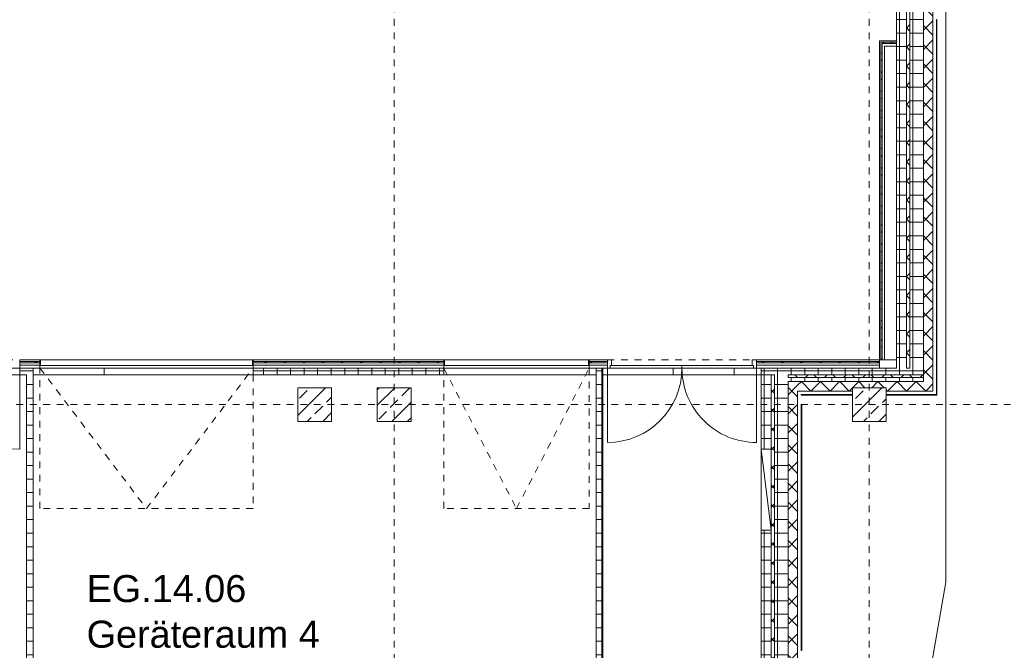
# Model space of a CAD drawing. Header units: metres. Extents: x -54 to 119, y -77 to 33.
# Tile 28 of 138: x -12 to 2, y -20 to -10. Entities that reach past the tile are written whole.
import ezdxf

# ---------------------------------------------------------------- set-up
doc = ezdxf.new("R2010")
doc.units = ezdxf.units.M
for name, pattern in [('Rasterlinie', [0.019, 0.01, -0.003, 0.003, -0.003]), ('Verdeckt', [0.003, 0.002, -0.001]), ('Über Schnittebene 1', [0.001, 0, -0.001])]:
    doc.linetypes.add(name, pattern=pattern)
for name, color, linetype, lineweight in [('A_Detailelemente', 7, 'Continuous', 9), ('A_Fassadenelemente', 7, 'Continuous', 9), ('A_Geschossdecken', 7, 'Continuous', 9), ('A_Rampen', 7, 'Continuous', 9), ('A_Raster', 7, 'Continuous', 9), ('A_Räume_Beschriftung', 7, 'Continuous', 9), ('A_Tragwerksstützen', 7, 'Continuous', 9), ('A_Tragwerksstützen_Stahlbeton', 7, 'Continuous', 18), ('A_Türen', 7, 'Continuous', 9), ('A_Türen_Rahmen', 7, 'Continuous', 9), ('A_Türen_Verdeckte Linien', 7, 'Verdeckt', 9), ('A_Wände', 7, 'Continuous', 9), ('A_Wände_Schraffur', 7, 'Continuous', 18), ('Allgemeines Modell', 7, 'Continuous', 9)]:
    doc.layers.add(name, color=color, linetype=linetype, lineweight=lineweight)
doc.styles.add('Arial_B', font='txt', dxfattribs={"height": 0.4})
pattern_1 = [(0, (0, 0), (0, 0.2), []), (90, (0, 0), (-0.2, 1e-17), [])]
pattern_2 = [(45, (0, 0), (-0.14142136, 0.14142136), []), (135, (0, 0), (-0.14142136, -0.14142136), [])]
pattern_3 = [(45, (0, 0), (-0.2283955, 0.2283955), []), (45, (0.228, 0), (-0.2283955, 0.2283955), [0.161, -0.081])]

# ---------------------------------------------------------------- blocks, each defined once
blk = doc.blocks.new('STB Stütze - rechteckig - STB 50 x 50-V70-BS_Übersicht_EG_BRANDSCHUTZ')
at = {"layer": 'A_Tragwerksstützen'}
h = blk.add_hatch(dxfattribs=at)
h.set_pattern_fill('FP_94', color=256, style=0, pattern_type=2)
h.set_pattern_definition([(45, (6.869, 15.897), (-0.2283955, 0.2283955), []), (45, (7.097, 15.897), (-0.2283955, 0.2283955), [0.161, -0.081])])
h.paths.add_polyline_path([(-0.181, -0.25), (0.25, -0.25), (0.25, 0.25), (-0.25, 0.25), (-0.25, -0.25)], flags=0)
at = {"layer": 'A_Tragwerksstützen_Stahlbeton'}
for p, q in [((0.25, 0.25), (-0.25, 0.25)), ((-0.25, 0.25), (-0.25, -0.25)), ((0.25, -0.25), (0.25, 0.25)), ((-0.25, -0.25), (0.25, -0.25))]:
    blk.add_line(p, q, dxfattribs=at)
blk = doc.blocks.new('IPRO_Tueroeffnung - 2340x2260-4544843-BS_Übersicht_EG_BRANDSCHUTZ')
at = {"layer": 'A_Türen', "linetype": 'Über Schnittebene 1'}
for p, q in [((-1.17, 0.064), (1.17, 0.064)), ((1.17, -0.036), (-1.17, -0.036))]:
    blk.add_line(p, q, dxfattribs=at)
blk = doc.blocks.new('GSH_Fassadenelement_Equitone - GSH_169_169_169-6766008-BS_Übersicht_EG_BRANDSCHUTZ')
at = {"layer": 'A_Fassadenelemente'}
for p, q in [((0.375, 0.06), (-0.375, 0.06)), ((-0.375, 0.06), (-0.375, 0.052)), ((-0.375, 0.052), (0.375, 0.052)), ((0.375, 0.052), (0.375, 0.06))]:
    blk.add_line(p, q, dxfattribs=at)
blk = doc.blocks.new('GSH_Fassadenelement_Equitone - GSH_169_169_169-6766009-BS_Übersicht_EG_BRANDSCHUTZ')
at = {"layer": 'A_Fassadenelemente'}
for p, q in [((0.379, 0.06), (-0.379, 0.06)), ((-0.379, 0.06), (-0.379, 0.052)), ((-0.379, 0.052), (0.379, 0.052)), ((0.379, 0.052), (0.379, 0.06))]:
    blk.add_line(p, q, dxfattribs=at)
blk = doc.blocks.new('GSH_Fassadenelement_Equitone - GSH_169_169_169-6766010-BS_Übersicht_EG_BRANDSCHUTZ')
at = {"layer": 'A_Fassadenelemente'}
for p, q in [((0.618, 0.06), (-0.618, 0.06)), ((-0.618, 0.06), (-0.618, 0.052)), ((-0.618, 0.052), (0.618, 0.052)), ((0.618, 0.052), (0.618, 0.06))]:
    blk.add_line(p, q, dxfattribs=at)
blk = doc.blocks.new('GSH_Fassadenelement_Equitone - GSH_169_169_169-6766035-BS_Übersicht_EG_BRANDSCHUTZ')
at = {"layer": 'A_Fassadenelemente'}
for p, q in [((0.201, -0.052), (-0.201, -0.052)), ((-0.201, -0.052), (-0.201, -0.06)), ((-0.201, -0.06), (0.201, -0.06)), ((0.201, -0.06), (0.201, -0.052))]:
    blk.add_line(p, q, dxfattribs=at)
blk = doc.blocks.new('GSH_Fassadenelement_Equitone - GSH_169_169_169-6766036-BS_Übersicht_EG_BRANDSCHUTZ')
at = {"layer": 'A_Fassadenelemente'}
for p, q in [((0.64325, -0.052), (-0.64325, -0.052)), ((-0.64325, -0.052), (-0.64325, -0.06)), ((-0.64325, -0.06), (0.64325, -0.06)), ((0.64325, -0.06), (0.64325, -0.052))]:
    blk.add_line(p, q, dxfattribs=at)
blk = doc.blocks.new('GSH_Fassadenelement_Equitone - GSH_169_169_169-6766063-BS_Übersicht_EG_BRANDSCHUTZ')
at = {"layer": 'A_Fassadenelemente'}
for p, q in [((0.6, 0.06), (-0.6, 0.06)), ((-0.6, 0.06), (-0.6, 0.052)), ((-0.6, 0.052), (0.6, 0.052)), ((0.6, 0.052), (0.6, 0.06))]:
    blk.add_line(p, q, dxfattribs=at)
blk = doc.blocks.new('IPRO_Tueroeffnung - 1200x2135-4544429-BS_Übersicht_EG_BRANDSCHUTZ')
at = {"layer": 'A_Türen', "linetype": 'Über Schnittebene 1'}
for p, q in [((0.6, 0.036), (-0.6, 0.036)), ((-0.6, -0.064), (0.6, -0.064))]:
    blk.add_line(p, q, dxfattribs=at)
blk = doc.blocks.new('GSH_Tuer_I_1flg_SZ - 1200x2200_Voll-6459225-BS_Übersicht_EG_BRANDSCHUTZ')
at = {"layer": 'A_Türen', "linetype": 'Über Schnittebene 1'}
for p, q in [((-0.6, 0.046), (0.6, 0.046)), ((-0.6, -0.074), (0.6, -0.074))]:
    blk.add_line(p, q, dxfattribs=at)
at = {"layer": 'A_Türen'}
blk.add_line((0.6, -1.274), (0.6, -0.074), dxfattribs=at)
blk.add_arc((0.6, -0.074), 1.2, 180, 270, dxfattribs=at)
blk = doc.blocks.new('IPRO_Tuer_I_2flg_SZ - 2200x2135_Voll-5765034-BS_Übersicht_EG_BRANDSCHUTZ')
at = {"layer": 'A_Türen'}
for p, q in [((-1.1, 0.074), (-1.1, 1.174)), ((1.1, 0.074), (1.1, 1.174)), ((0, 0.074), (-1.06, 0.074)), ((-1.06, 0.074), (-1.06, 0.034)), ((-1.06, 0.034), (0, 0.034)), ((1.06, 0.074), (0, 0.074)), ((0, 0.074), (0, 0.034)), ((0, 0.034), (0, 0.074)), ((0, 0.034), (1.06, 0.034)), ((1.06, 0.034), (1.06, 0.074))]:
    blk.add_line(p, q, dxfattribs=at)
at = {"layer": 'A_Türen', "linetype": 'Über Schnittebene 1'}
for p, q in [((1.1, 0.074), (-1.1, 0.074)), ((1.1, -0.046), (-1.1, -0.046))]:
    blk.add_line(p, q, dxfattribs=at)
at = {"layer": 'A_Türen'}
for centre, start, end in [((-1.1, 0.074), 360, 90), ((1.1, 0.074), 90, 180)]:
    blk.add_arc(centre, 1.1, start, end, dxfattribs=at)
at = {"layer": 'A_Türen_Rahmen'}
for p, q in [((-1.06, 0.074), (-1.1, 0.074)), ((-1.04, -0.046), (-1.04, 0.034)), ((1.04, 0.034), (1.04, -0.046)), ((1.1, 0.074), (1.06, 0.074)), ((-1.1, -0.046), (-1.04, -0.046)), ((1.04, -0.046), (1.1, -0.046))]:
    blk.add_line(p, q, dxfattribs=at)
blk = doc.blocks.new('IPRO_Sporthallentor - IPRO_Sporthallentor_2200x3150-V112-BS_Übersicht_EG_BRANDSCHUTZ')
at = {"layer": 'A_Türen'}
for p, q in [((1.565, 0.06), (-1.565, 0.06)), ((-1.565, 0.06), (-1.565, -0.02)), ((1.565, -0.02), (1.565, 0.06)), ((-1.565, -0.02), (1.565, -0.02))]:
    blk.add_line(p, q, dxfattribs=at)
at = {"layer": 'A_Türen_Verdeckte Linien'}
for p, q in [((-1.575, -0.06), (0, -2.14)), ((-1.575, -0.06), (1.575, -0.06)), ((-1.575, -2.14), (-1.575, -0.06)), ((0, -2.14), (1.575, -0.06)), ((1.575, -0.16), (1.575, -2.14)), ((1.575, -2.14), (-1.575, -2.14))]:
    blk.add_line(p, q, dxfattribs=at)
blk = doc.blocks.new('IPRO_Sporthallentor - IPRO_Sporthallentor_2200x2150-V111-BS_Übersicht_EG_BRANDSCHUTZ')
at = {"layer": 'A_Türen'}
for p, q in [((1.065, 0.06), (-1.065, 0.06)), ((-1.065, 0.06), (-1.065, -0.02)), ((1.065, -0.02), (1.065, 0.06)), ((-1.065, -0.02), (1.065, -0.02))]:
    blk.add_line(p, q, dxfattribs=at)
at = {"layer": 'A_Türen_Verdeckte Linien'}
for p, q in [((-1.075, -0.06), (0, -2.14)), ((-1.075, -0.06), (1.075, -0.06)), ((0, -2.14), (1.075, -0.06)), ((1.075, -0.06), (1.075, -2.14)), ((-1.075, -2.14), (-1.075, -0.16)), ((1.075, -2.14), (-1.075, -2.14))]:
    blk.add_line(p, q, dxfattribs=at)
blk = doc.blocks.new('IPRO_Tueroeffnung - 2200x3250-4552106-BS_Übersicht_EG_BRANDSCHUTZ')
at = {"layer": 'A_Türen', "linetype": 'Über Schnittebene 1'}
for p, q in [((1.625, 0.036), (-1.625, 0.036)), ((-1.625, -0.064), (1.625, -0.064))]:
    blk.add_line(p, q, dxfattribs=at)
blk = doc.blocks.new('IPRO_Tueroeffnung - 2200x2250-4552245-BS_Übersicht_EG_BRANDSCHUTZ')
at = {"layer": 'A_Türen', "linetype": 'Über Schnittebene 1'}
for p, q in [((-1.125, 0.064), (1.125, 0.064)), ((1.125, -0.036), (-1.125, -0.036))]:
    blk.add_line(p, q, dxfattribs=at)
blk = doc.blocks.new('GSH_Bestand_WD_RE - WS-5233256-BS_Übersicht_EG_BRANDSCHUTZ')
at = {"layer": 'A_Detailelemente'}
for p, q in [((0.725, 0.2), (-0.475, 0.05)), ((-0.475, 0.05), (-0.475, 0.2)), ((-0.475, 0.2), (0.725, 0.2)), ((0.725, 0.2), (0.725, 0.05)), ((0.725, 0.05), (-0.475, 0.05))]:
    blk.add_line(p, q, dxfattribs=at)

msp = doc.modelspace()

# ---------------------------------------------------------------- hatches: boundary and pattern name
at = {"layer": 'A_Tragwerksstützen_Stahlbeton', "lineweight": 9}
h = msp.add_hatch(dxfattribs=at)
h.set_pattern_fill('FP_9', color=256, style=0, pattern_type=2)
h.set_pattern_definition(pattern_3)
h.paths.add_polyline_path([(-7.794, -16.147), (-7.794, -15.647), (-8.294, -15.647), (-8.294, -16.147)], flags=0)
h = msp.add_hatch(dxfattribs=at)
h.set_pattern_fill('FP_9', color=256, style=0, pattern_type=2)
h.set_pattern_definition(pattern_3)
h.paths.add_polyline_path([(0.406, -16.147), (0.406, -15.647), (-0.094, -15.647), (-0.094, -16.147)], flags=0)
at = {"layer": 'A_Wände_Schraffur', "lineweight": 9}
h = msp.add_hatch(dxfattribs=at)
h.set_pattern_fill('FP_1', color=256, style=0, pattern_type=2)
h.set_pattern_definition(pattern_1)
h.paths.add_polyline_path([(0.956, -15.357), (0.956, 3.904), (0.756, 3.904), (0.756, -15.357), (0.84, -15.357)], flags=0)
h.paths.add_polyline_path([(0.756, 6.304), (0.956, 6.304), (0.956, 13.503), (0.756, 13.503), (0.756, 6.744)], flags=0)
h = msp.add_hatch(dxfattribs=at)
h.set_pattern_fill('FP_2', color=256, style=0, pattern_type=2)
h.set_pattern_definition(pattern_2)
h.paths.add_polyline_path([(1.096, -15.697), (1.096, 4.004), (0.956, 4.004), (0.956, -15.697)], flags=0)
h.paths.add_polyline_path([(0.956, 6.204), (1.096, 6.204), (1.096, 13.503), (0.956, 13.503), (0.956, 6.304)], flags=0)
h = msp.add_hatch(dxfattribs=at)
h.set_pattern_fill('FP_1', color=256, style=0, pattern_type=2)
h.set_pattern_definition(pattern_1)
h.paths.add_polyline_path([(0.706, -15.357), (0.706, 3.904), (0.556, 3.904), (0.556, -15.357)], flags=0)
h.paths.add_polyline_path([(0.706, 6.304), (0.706, 13.203), (0.556, 13.203), (0.556, 6.304)], flags=0)
h = msp.add_hatch(dxfattribs=at)
h.set_pattern_fill('FP_2', color=256, style=0, pattern_type=2)
h.set_pattern_definition(pattern_2)
h.paths.add_polyline_path([(0.706, -15.357), (0.756, -15.357), (0.756, 3.904), (0.706, 3.904), (0.706, -14.585)], flags=0)
h.paths.add_polyline_path([(0.706, 6.304), (0.756, 6.304), (0.756, 13.203), (0.706, 13.203), (0.706, 6.392)], flags=0)
h = msp.add_hatch(dxfattribs=at)
h.set_pattern_fill('FP_2', color=256, style=0, pattern_type=2)
h.set_pattern_definition(pattern_2)
h.paths.add_polyline_path([(0.326, -10.556), (0.556, -10.556), (0.556, -10.536), (0.326, -10.536)], flags=0)
h = msp.add_hatch(dxfattribs=at)
h.set_pattern_fill('FP_2', color=256, style=0, pattern_type=2)
h.set_pattern_definition(pattern_2)
h.paths.add_polyline_path([(0.346, -15.237), (0.346, -10.556), (0.326, -10.556), (0.326, -15.237)], flags=0)
h = msp.add_hatch(dxfattribs=at)
h.set_pattern_fill('FP_2', color=256, style=0, pattern_type=2)
h.set_pattern_definition(pattern_2)
h.paths.add_polyline_path([(0.236, -15.277), (0.306, -15.277), (0.306, -15.257), (-1.514, -15.257), (-1.514, -15.277), (-0.287, -15.277)], flags=0)
h.paths.add_polyline_path([(-7.05, -15.277), (-6.134, -15.277), (-6.134, -15.257), (-8.954, -15.257), (-8.954, -15.277)], flags=0)
h.paths.add_polyline_path([(-3.714, -15.277), (-3.714, -15.257), (-3.984, -15.257), (-3.984, -15.277)], flags=0)
h.paths.add_polyline_path([(-19.334, -15.277), (-19.334, -15.257), (-19.434, -15.257), (-19.434, -15.277)], flags=0)
h.paths.add_polyline_path([(-16.884, -15.277), (-16.884, -15.257), (-17.184, -15.257), (-17.184, -15.277)], flags=0)
h.paths.add_polyline_path([(-21.584, -15.277), (-21.584, -15.257), (-23.104, -15.257), (-23.104, -15.277), (-22.83, -15.277)], flags=0)
h.paths.add_polyline_path([(-15.684, -15.277), (-13.604, -15.277), (-13.604, -15.257), (-15.684, -15.257)], flags=0)
h.paths.add_polyline_path([(-12.104, -15.277), (-12.104, -15.257), (-12.404, -15.257), (-12.404, -15.277)], flags=0)
h.paths.add_polyline_path([(-25.429, -15.277), (-25.104, -15.277), (-25.104, -15.257), (-25.429, -15.257)], flags=0)
h.paths.add_polyline_path([(-27.579, -15.277), (-27.579, -15.257), (-31.284, -15.257), (-31.284, -15.277), (-30.804, -15.277)], flags=0)
h.paths.add_polyline_path([(-32.484, -15.277), (-32.484, -15.257), (-32.784, -15.257), (-32.784, -15.277), (-32.684, -15.277)], flags=0)
h.paths.add_polyline_path([(-40.189, -15.277), (-39.839, -15.277), (-39.839, -15.257), (-40.239, -15.257), (-40.239, -15.277)], flags=0)
h.paths.add_polyline_path([(-37.639, -15.277), (-35.934, -15.277), (-35.934, -15.257), (-37.689, -15.257), (-37.689, -15.277)], flags=0)
h.paths.add_polyline_path([(-24.004, -15.277), (-24.004, -15.257), (-24.094, -15.257), (-24.094, -15.277)], flags=0)
h.paths.add_polyline_path([(-44.234, -15.277), (-43.389, -15.277), (-43.389, -15.257), (-44.234, -15.257)], flags=0)
h = msp.add_hatch(dxfattribs=at)
h.set_pattern_fill('FP_1', color=256, style=0, pattern_type=2)
h.set_pattern_definition(pattern_1)
h.paths.add_polyline_path([(-7.05, -15.457), (-6.134, -15.457), (-6.134, -15.357), (-8.954, -15.357), (-8.954, -15.457), (-8.754, -15.457)], flags=0)
h.paths.add_polyline_path([(-22.83, -15.457), (-21.584, -15.457), (-21.584, -15.357), (-23.104, -15.357), (-23.104, -15.457), (-23.004, -15.457)], flags=0)
h.paths.add_polyline_path([(-27.579, -15.457), (-27.579, -15.357), (-31.284, -15.357), (-31.284, -15.457), (-30.804, -15.457)], flags=0)
h.paths.add_polyline_path([(-43.439, -15.457), (-43.439, -15.357), (-44.644, -15.357), (-44.643, -15.457), (-44.444, -15.457)], flags=0)
h.paths.add_polyline_path([(-39.889, -15.457), (-39.889, -15.357), (-40.189, -15.357), (-40.189, -15.457)], flags=0)
h.paths.add_polyline_path([(-37.639, -15.457), (-35.934, -15.457), (-35.934, -15.357), (-37.639, -15.357)], flags=0)
h.paths.add_polyline_path([(-32.684, -15.457), (-32.484, -15.457), (-32.484, -15.357), (-32.684, -15.357)], flags=0)
h.paths.add_polyline_path([(-25.104, -15.457), (-25.104, -15.357), (-25.329, -15.357), (-25.329, -15.457), (-25.204, -15.457)], flags=0)
h.paths.add_polyline_path([(-16.984, -15.457), (-16.984, -15.357), (-17.084, -15.357), (-17.084, -15.457)], flags=0)
h.paths.add_polyline_path([(-12.404, -15.457), (-12.204, -15.457), (-12.204, -15.357), (-12.404, -15.357)], flags=0)
h.paths.add_polyline_path([(-13.604, -15.457), (-13.604, -15.357), (-15.304, -15.357), (-15.304, -15.457), (-13.813, -15.457)], flags=0)
h.paths.add_polyline_path([(-3.884, -15.457), (-3.784, -15.457), (-3.784, -15.357), (-3.884, -15.357)], flags=0)
h.paths.add_polyline_path([(-1.294, -15.457), (-1.244, -15.457), (-1.244, -15.357), (-1.444, -15.357), (-1.444, -15.457)], flags=0)
h = msp.add_hatch(dxfattribs=at)
h.set_pattern_fill('FP_1', color=256, style=0, pattern_type=2)
h.set_pattern_definition(pattern_1)
h.paths.add_polyline_path([(-1.044, -32.197), (-1.044, -15.357), (-1.244, -15.357), (-1.244, -32.197), (-1.094, -32.197)], flags=0)
h = msp.add_hatch(dxfattribs=at)
h.set_pattern_fill('FP_1', color=256, style=0, pattern_type=2)
h.set_pattern_definition(pattern_1)
h.paths.add_polyline_path([(0.84, -15.457), (0.956, -15.457), (0.956, -15.357), (-1.044, -15.357), (-1.044, -15.457), (0.756, -15.457)], flags=0)
h = msp.add_hatch(dxfattribs=at)
h.set_pattern_fill('FP_1', color=256, style=0, pattern_type=2)
h.set_pattern_definition(pattern_1)
h.paths.add_polyline_path([(-12.304, -21.257), (-12.204, -21.257), (-12.204, -15.457), (-12.304, -15.457), (-12.304, -21.255)], flags=0)
h = msp.add_hatch(dxfattribs=at)
h.set_pattern_fill('FP_1', color=256, style=0, pattern_type=2)
h.set_pattern_definition(pattern_1)
h.paths.add_polyline_path([(-3.784, -31.997), (-3.784, -23.057), (-3.884, -23.057), (-3.884, -31.997)], flags=0)
h.paths.add_polyline_path([(-3.884, -21.957), (-3.784, -21.957), (-3.784, -15.457), (-3.884, -15.457), (-3.884, -21.393)], flags=0)
h = msp.add_hatch(dxfattribs=at)
h.set_pattern_fill('FP_1', color=256, style=0, pattern_type=2)
h.set_pattern_definition(pattern_1)
h.paths.add_polyline_path([(-1.444, -32.197), (-1.294, -32.197), (-1.294, -30.957), (-1.444, -30.957), (-1.444, -31.903)], flags=0)
h.paths.add_polyline_path([(-1.294, -29.757), (-1.294, -17.757), (-1.444, -17.757), (-1.444, -29.757)], flags=0)
h.paths.add_polyline_path([(-1.444, -16.557), (-1.294, -16.557), (-1.294, -15.457), (-1.444, -15.457), (-1.444, -16.226)], flags=0)
h = msp.add_hatch(dxfattribs=at)
h.set_pattern_fill('FP_2', color=256, style=0, pattern_type=2)
h.set_pattern_definition(pattern_2)
h.paths.add_polyline_path([(-1.294, -32.197), (-1.244, -32.197), (-1.244, -15.457), (-1.294, -15.457), (-1.294, -32.072)], flags=0)
h = msp.add_hatch(dxfattribs=at)
h.set_pattern_fill('FP_2', color=256, style=0, pattern_type=2)
h.set_pattern_definition(pattern_2)
h.paths.add_polyline_path([(0.84, -15.497), (0.956, -15.497), (0.955, -15.457), (-1.044, -15.457), (-1.044, -15.497), (0.756, -15.497)], flags=0)
h = msp.add_hatch(dxfattribs=at)
h.set_pattern_fill('FP_1', color=256, style=0, pattern_type=2)
h.set_pattern_definition(pattern_1)
h.paths.add_polyline_path([(-0.904, -15.557), (0.956, -15.557), (0.955, -15.497), (-1.044, -15.497), (-1.044, -15.557)], flags=0)
h = msp.add_hatch(dxfattribs=at)
h.set_pattern_fill('FP_2', color=256, style=0, pattern_type=2)
h.set_pattern_definition(pattern_2)
h.paths.add_polyline_path([(-1.044, -31.557), (-0.904, -31.557), (-0.904, -15.557), (-1.044, -15.557), (-1.044, -30.992)], flags=0)
h = msp.add_hatch(dxfattribs=at)
h.set_pattern_fill('FP_2', color=256, style=0, pattern_type=2)
h.set_pattern_definition(pattern_2)
h.paths.add_polyline_path([(0.406, -15.697), (0.956, -15.697), (0.955, -15.557), (-0.904, -15.557), (-0.904, -15.697), (-0.094, -15.697), (-0.094, -15.647), (0.406, -15.647)], flags=0)

# ---------------------------------------------------------------- linework, layer by layer
at = {"layer": 'A_Geschossdecken'}
for p, q in [((-13.604, -15.357), (-12.404, -15.357)), ((-12.104, -15.357), (-8.954, -15.357)), ((-11.154, -15.357), (-11.154, -15.457)), ((-6.134, -15.357), (-3.984, -15.357)), ((-2.744, -15.357), (-2.744, -15.457)), ((-1.844, -15.457), (-1.844, -15.357)), ((-12.404, -15.457), (-13.604, -15.457)), ((-8.954, -15.457), (-12.204, -15.457)), ((-3.884, -15.457), (-6.134, -15.457)), ((-1.444, -15.457), (-3.784, -15.457)), ((-1.444, -17.757), (-1.444, -16.557))]:
    msp.add_line(p, q, dxfattribs=at)
at = {"layer": 'A_Rampen'}
for p, q in [((1.288, -18.523), (1.288, 3.884)), ((0.931, -20.548), (1.288, -18.523))]:
    msp.add_line(p, q, dxfattribs=at)
at = {"layer": 'A_Raster', "linetype": 'Rasterlinie'}
for p, q in [((-6.869, -41.691), (-6.869, 20.456)), ((0.156, -41.691), (0.156, 20.456)), ((-52.655, -15.897), (8.002, -15.897))]:
    msp.add_line(p, q, dxfattribs=at)
at = {"layer": 'A_Tragwerksstützen_Stahlbeton'}
for p, q in [((-7.794, -15.647), (-8.294, -15.647)), ((-8.294, -15.647), (-8.294, -16.147)), ((-7.794, -16.147), (-7.794, -15.647)), ((-0.094, -15.697), (-0.094, -16.147)), ((0.406, -16.147), (0.406, -15.697)), ((-8.294, -16.147), (-7.794, -16.147)), ((-0.094, -16.147), (0.406, -16.147))]:
    msp.add_line(p, q, dxfattribs=at)
at = {"layer": 'A_Tragwerksstützen_Stahlbeton', "lineweight": 9}
for p, q in [((0.406, -15.647), (-0.094, -15.647)), ((-0.094, -15.647), (-0.094, -15.697)), ((0.406, -15.697), (0.406, -15.647))]:
    msp.add_line(p, q, dxfattribs=at)
at = {"layer": 'A_Wände', "lineweight": 18}
for p, q in [((1.096, -15.697), (1.096, 4.004)), ((0.556, 2.334), (0.556, -15.357)), ((0.306, -10.516), (0.306, -15.357)), ((0.556, -10.516), (0.306, -10.516)), ((0.556, -10.766), (0.556, -10.516)), ((0.556, -10.766), (0.556, -10.766)), ((-12.104, -15.237), (-12.404, -15.237)), ((-12.404, -15.237), (-12.404, -15.457)), ((-12.104, -15.357), (-12.104, -15.237)), ((-6.134, -15.237), (-8.954, -15.237)), ((-8.954, -15.237), (-8.954, -15.457)), ((-6.134, -15.457), (-6.134, -15.237)), ((-3.714, -15.237), (-3.984, -15.237)), ((-3.984, -15.237), (-3.984, -15.357)), ((-3.714, -15.357), (-3.714, -15.237)), ((0.556, -15.237), (-1.514, -15.237)), ((-1.514, -15.237), (-1.514, -15.357)), ((-12.404, -15.357), (-12.104, -15.357)), ((-12.204, -21.257), (-12.204, -15.357)), ((-6.134, -15.357), (-8.954, -15.357)), ((-3.984, -15.357), (-3.714, -15.357)), ((-3.884, -15.357), (-3.884, -21.257)), ((-3.784, -21.967), (-3.784, -15.357)), ((-1.514, -15.357), (0.556, -15.357)), ((-1.444, -15.357), (-1.444, -16.557)), ((0.956, -15.557), (0.956, -15.357)), ((-12.404, -15.457), (-12.304, -15.457)), ((-12.304, -15.457), (-12.304, -21.357)), ((-8.954, -15.457), (-6.134, -15.457)), ((-1.044, -15.557), (0.956, -15.557)), ((-1.044, -15.557), (-1.044, -31.597)), ((-0.904, -31.557), (-0.904, -15.697)), ((-0.904, -15.697), (-0.094, -15.697)), ((0.406, -15.697), (1.096, -15.697)), ((-1.444, -16.557), (-1.294, -16.557)), ((-1.294, -16.557), (-1.294, -17.757)), ((-1.294, -17.757), (-1.444, -17.757)), ((-1.444, -17.757), (-1.444, -29.757))]:
    msp.add_line(p, q, dxfattribs=at)
at = {"layer": 'A_Wände'}
for p, q in [((0.706, 3.904), (0.706, -15.357)), ((0.756, 3.904), (0.756, -15.357)), ((0.956, -15.357), (0.956, 3.904)), ((0.326, -10.536), (0.326, -15.237)), ((0.556, -10.536), (0.326, -10.536)), ((0.346, -10.556), (0.346, -15.237)), ((0.556, -10.556), (0.346, -10.556)), ((0.381, -10.591), (0.381, -15.237)), ((0.556, -10.591), (0.381, -10.591)), ((-12.104, -15.257), (-12.404, -15.257)), ((-12.104, -15.277), (-12.404, -15.277)), ((-12.104, -15.237), (-12.094, -15.237)), ((-8.964, -15.237), (-8.954, -15.237)), ((-6.134, -15.257), (-8.954, -15.257)), ((-6.134, -15.277), (-8.954, -15.277)), ((-6.134, -15.237), (-6.124, -15.237)), ((-3.994, -15.237), (-3.984, -15.237)), ((-3.714, -15.257), (-3.984, -15.257)), ((-3.714, -15.277), (-3.984, -15.277)), ((0.306, -15.257), (-1.514, -15.257)), ((0.306, -15.277), (-1.514, -15.277)), ((-12.104, -15.312), (-12.404, -15.312)), ((-6.134, -15.312), (-8.954, -15.312)), ((-3.714, -15.312), (-3.984, -15.312)), ((0.306, -15.312), (-1.514, -15.312)), ((0.706, -15.357), (0.756, -15.357)), ((-1.444, -15.457), (-1.244, -15.457)), ((-1.294, -15.457), (-1.294, -16.557)), ((-1.244, -15.457), (-1.244, -32.197)), ((0.956, -15.457), (-1.044, -15.457)), ((-1.044, -15.457), (-1.044, -15.497)), ((0.956, -15.497), (-1.044, -15.497)), ((-0.094, -15.697), (-0.094, -15.647)), ((-0.094, -15.647), (0.406, -15.647)), ((0.406, -15.647), (0.406, -15.697)), ((-1.294, -17.757), (-1.294, -29.757))]:
    msp.add_line(p, q, dxfattribs=at)

# ---------------------------------------------------------------- block references
at = {"layer": 'A_Fassadenelemente'}
for name, p, rotation in [('GSH_Fassadenelement_Equitone - GSH_169_169_169-6766036-BS_Übersicht_EG_BRANDSCHUTZ', (1.096, -10.844), 90.00000000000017), ('GSH_Fassadenelement_Equitone - GSH_169_169_169-6766036-BS_Übersicht_EG_BRANDSCHUTZ', (1.096, -12.131), 90.00000000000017), ('GSH_Fassadenelement_Equitone - GSH_169_169_169-6766036-BS_Übersicht_EG_BRANDSCHUTZ', (1.096, -13.417), 90.00000000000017), ('GSH_Fassadenelement_Equitone - GSH_169_169_169-6766036-BS_Übersicht_EG_BRANDSCHUTZ', (1.096, -14.704), 90.00000000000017), ('GSH_Fassadenelement_Equitone - GSH_169_169_169-6766035-BS_Übersicht_EG_BRANDSCHUTZ', (1.096, -15.548), 90.00000000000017), ('GSH_Fassadenelement_Equitone - GSH_169_169_169-6766009-BS_Übersicht_EG_BRANDSCHUTZ', (-0.473, -15.697), 180), ('GSH_Fassadenelement_Equitone - GSH_169_169_169-6766008-BS_Übersicht_EG_BRANDSCHUTZ', (0.781, -15.697), 180), ('GSH_Fassadenelement_Equitone - GSH_169_169_169-6766010-BS_Übersicht_EG_BRANDSCHUTZ', (-0.904, -16.515), 269.9999999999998), ('GSH_Fassadenelement_Equitone - GSH_169_169_169-6766063-BS_Übersicht_EG_BRANDSCHUTZ', (-0.904, -17.734), 269.9999999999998), ('GSH_Fassadenelement_Equitone - GSH_169_169_169-6766063-BS_Übersicht_EG_BRANDSCHUTZ', (-0.904, -18.934), 269.9999999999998)]:
    msp.add_blockref(name, p, dxfattribs=dict(at, rotation=rotation))
at = {"layer": 'A_Tragwerksstützen'}
msp.add_blockref('STB Stütze - rechteckig - STB 50 x 50-V70-BS_Übersicht_EG_BRANDSCHUTZ', (-6.869, -15.897), dxfattribs=at)
at = {"layer": 'A_Türen'}
for name, p in [('GSH_Tuer_I_1flg_SZ - 1200x2200_Voll-6459225-BS_Übersicht_EG_BRANDSCHUTZ', (-13.004, -15.283)), ('IPRO_Sporthallentor - IPRO_Sporthallentor_2200x3150-V112-BS_Übersicht_EG_BRANDSCHUTZ', (-10.529, -15.297)), ('IPRO_Sporthallentor - IPRO_Sporthallentor_2200x2150-V111-BS_Übersicht_EG_BRANDSCHUTZ', (-5.059, -15.297)), ('IPRO_Tueroeffnung - 1200x2135-4544429-BS_Übersicht_EG_BRANDSCHUTZ', (-13.004, -15.393)), ('IPRO_Tueroeffnung - 2200x3250-4552106-BS_Übersicht_EG_BRANDSCHUTZ', (-10.579, -15.393))]:
    msp.add_blockref(name, p, dxfattribs=at)
at = {"layer": 'A_Türen', "rotation": 180}
for name, p in [('IPRO_Tuer_I_2flg_SZ - 2200x2135_Voll-5765034-BS_Übersicht_EG_BRANDSCHUTZ', (-2.614, -15.283)), ('IPRO_Tueroeffnung - 2200x2250-4552245-BS_Übersicht_EG_BRANDSCHUTZ', (-5.009, -15.393)), ('IPRO_Tueroeffnung - 2340x2260-4544843-BS_Übersicht_EG_BRANDSCHUTZ', (-2.614, -15.393))]:
    msp.add_blockref(name, p, dxfattribs=at)
at = {"layer": 'Allgemeines Modell', "rotation": 89.99999999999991}
msp.add_blockref('GSH_Bestand_WD_RE - WS-5233256-BS_Übersicht_EG_BRANDSCHUTZ', (-1.244, -17.282), dxfattribs=at)

# ---------------------------------------------------------------- texts
at = {"layer": 'A_Räume_Beschriftung', "char_height": 0.4, "attachment_point": 1, "style": 'Arial_B'}
for s, insert, width in [('EG.14.06', (-11.415, -18.42), 2.91814), ('Geräteraum 4', (-11.415, -19.095), 4.44135)]:
    msp.add_mtext(s, dxfattribs=dict(at, insert=insert, width=width))

doc.saveas('drawing.dxf')
